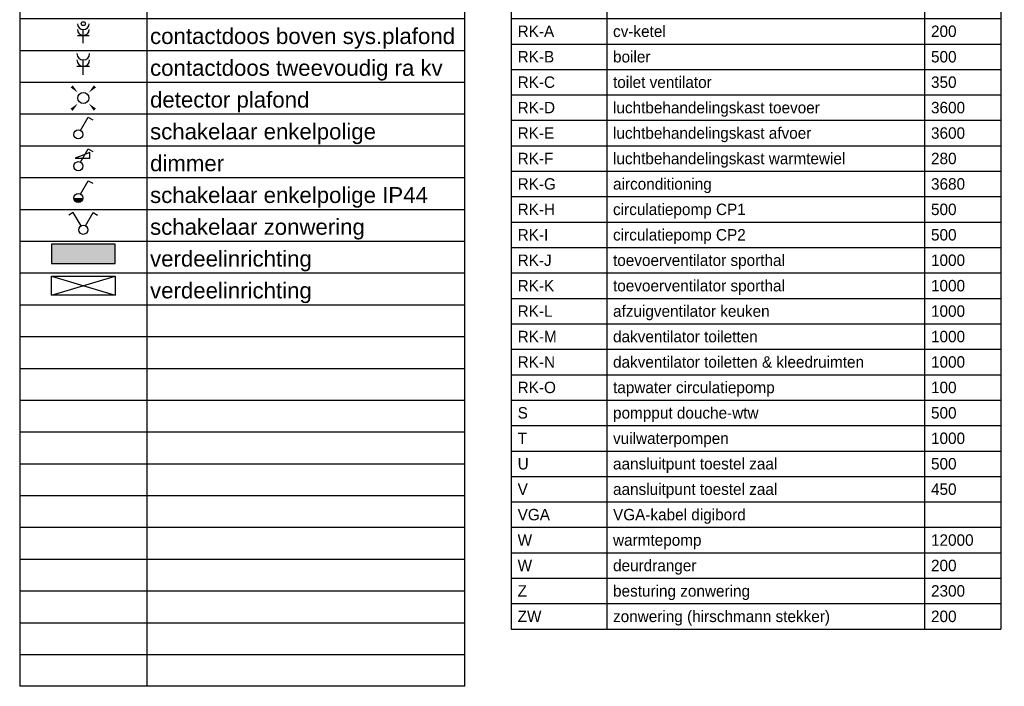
# Model space of a CAD drawing. Header units: millimetres. Extents: x -4918 to 66616, y -2793 to 36146.
# Tile 24 of 25: x 58874 to 66616, y 23904 to 29145. Entities that reach past the tile are written whole.
import ezdxf
from ezdxf.enums import TextEntityAlignment as Align

# ---------------------------------------------------------------- set-up
doc = ezdxf.new("R2010")
doc.units = ezdxf.units.MM
doc.header["$LTSCALE"] = 100
for name, color, linetype in [('00-xref-00', 7, 'Continuous'), ('EL$1----', 3, 'Continuous'), ('EL$2C---_VOUWLIJN', 7, 'Continuous'), ('EL6221--', 3, 'Continuous'), ('EL6311--', 3, 'Continuous')]:
    doc.layers.add(name, color=color, linetype=linetype)
doc.styles.add('BURO-018', font='BUROFONT.shx', dxfattribs={"height": 90})
doc.styles.add('BURO-025', font='BUROFONT.shx', dxfattribs={"height": 125})
doc.styles.add('STABICAD-012', font='ISOCP.SHX', dxfattribs={"height": 1.2})
doc.styles.get("Standard").update_dxf_attribs({"font": 'arial.ttf'})

# ---------------------------------------------------------------- blocks, each defined once
blk = doc.blocks.new('RENVOY2')
at = {"layer": 'EL6311--', "linetype": 'Continuous'}
for p, q in [((0, 5), (70, 5)), ((20, 5), (20, -200))]:
    blk.add_line(p, q, dxfattribs=at)
at = {"layer": 'EL6311--'}
for p, q in [((0, 5), (0, -200)), ((70, -200), (70, 5)), ((0, 0), (70, 0)), ((0, -5), (70, -5)), ((0, -10), (70, -10)), ((0, -15), (70, -15)), ((0, -20), (70, -20)), ((0, -25), (70, -25)), ((0, -30), (70, -30)), ((0, -35), (70, -35)), ((0, -40), (70, -40)), ((0, -45), (70, -45)), ((0, -50), (70, -50)), ((0, -55), (70, -55)), ((0, -60), (70, -60)), ((0, -65), (70, -65)), ((0, -70), (70, -70)), ((0, -75), (70, -75)), ((0, -80), (70, -80)), ((0, -85), (70, -85)), ((0, -90), (70, -90)), ((0, -95), (70, -95)), ((0, -100), (70, -100)), ((0, -105), (70, -105)), ((0, -110), (70, -110)), ((0, -115), (70, -115)), ((0, -120), (70, -120)), ((0, -125), (70, -125)), ((0, -130), (70, -130)), ((0, -135), (70, -135)), ((0, -140), (70, -140)), ((0, -145), (70, -145)), ((0, -150), (70, -150)), ((0, -155), (70, -155)), ((0, -160), (70, -160)), ((0, -165), (70, -165)), ((0, -170), (70, -170)), ((0, -175), (70, -175)), ((0, -180), (70, -180)), ((0, -185), (70, -185)), ((0, -190), (70, -190)), ((0, -195), (70, -195)), ((70, -200), (0, -200))]:
    blk.add_line(p, q, dxfattribs=at)
at = {"layer": 'EL6311--', "color": 1, "flags": 8}
for tag, p in [('TITEL', (0, 6)), ('KOLOM1', (0.5, 1)), ('KOLOM2', (20.5, 1))]:
    blk.add_attdef(tag, p, '', height=2.5, dxfattribs=at)
blk = doc.blocks.new('RENVOY2ROW')
at = {"layer": 'EL6311--', "color": 1, "flags": 8}
for p in [(0.5, 1), (20.5, 1)]:
    blk.add_attdef('TITEL', p, '', height=2.5, dxfattribs=at)
blk = doc.blocks.new('E00407')
at = {"color": 0, "linetype": 'Continuous'}
blk.add_line((-1.5, 3), (1.5, 3), dxfattribs=at)
at = {"color": 0}
blk.add_line((0, 1), (0, 4.5), dxfattribs=at)
at = {"color": 0, "linetype": 'Continuous'}
blk.add_circle((0, 6), 0.5, dxfattribs=at)
at = {"color": 0}
for centre in [(0, 6), (0, 4.5)]:
    blk.add_arc(centre, 1.5, 180, 0, dxfattribs=at)
at = {"color": 0, "linetype": 'Continuous', "style": 'BURO-018'}
for tag, p in [('PANEL', (0, 11)), ('CIRCUIT', (0, 8)), ('SUBCIRCUIT', (4.5, 8)), ('SWITCHCODE', (3.5, 5))]:
    blk.add_attdef(tag, text='', height=1.8, dxfattribs=at).set_placement(p, align=Align.MIDDLE)
at = {"color": 0, "linetype": 'Continuous', "style": 'BURO-018', "flags": 1}
blk.add_attdef('ARTICLECODE', text='', height=1.8, dxfattribs=at).set_placement((0, 0), align=Align.MIDDLE)
blk = doc.blocks.new('111304A')
at = {"color": 0, "linetype": 'Continuous'}
for p, q in [((-1.5, 3), (1.5, 3)), ((0, 1), (0, 4.5))]:
    blk.add_line(p, q, dxfattribs=at)
for centre in [(0, 6), (0, 4.5)]:
    blk.add_arc(centre, 1.5, 180, 0, dxfattribs=at)
at = {"color": 0, "linetype": 'Continuous', "style": 'BURO-018'}
for tag, p in [('PANEL', (0, 11.5)), ('CIRCUIT', (0, 8.5)), ('SUBCIRCUIT', (4.5, 8.5))]:
    blk.add_attdef(tag, text='', height=1.8, dxfattribs=at).set_placement(p, align=Align.MIDDLE)
at = {"color": 0, "linetype": 'Continuous', "style": 'BURO-018', "flags": 1}
for tag, p in [('POWERCODE', (13, 8.5)), ('ARTICLECODE', (0, 0))]:
    blk.add_attdef(tag, text='', height=1.8, dxfattribs=at).set_placement(p, align=Align.MIDDLE)
blk = doc.blocks.new('E00411')
at = {"color": 0, "linetype": 'Continuous'}
blk.add_circle((0, 0), 1.25, dxfattribs=at)
for points in [[(-2.89, 2.4), (-2.4, 2.89), (-1.24, 1.24)], [(2.4, 2.89), (2.89, 2.4), (1.24, 1.24)], [(-2.4, -2.89), (-2.89, -2.4), (-1.24, -1.24)], [(2.89, -2.4), (2.4, -2.89), (1.24, -1.24)]]:
    blk.add_solid(points, dxfattribs=at)
at = {"color": 0, "linetype": 'Continuous', "style": 'BURO-018'}
blk.add_attdef('SWITCHCODE', text='', height=1.8, dxfattribs=at).set_placement((0, 4.64), align=Align.MIDDLE)
at = {"color": 0, "linetype": 'Continuous', "style": 'BURO-018', "flags": 1}
blk.add_attdef('ARTICLECODE', text='', height=1.8, dxfattribs=at).set_placement((0, 0), align=Align.MIDDLE)
blk = doc.blocks.new('1114A1')
at = {"color": 0, "linetype": 'Continuous'}
for p, q in [((0.62, 3.33), (2.74, 7)), ((2.74, 7), (3.95, 6.3))]:
    blk.add_line(p, q, dxfattribs=at)
blk.add_circle((0, 2.25), 1.25, dxfattribs=at)
at = {"color": 0, "linetype": 'Continuous', "style": 'BURO-018'}
blk.add_attdef('SWITCHCODE', text='', height=1.8, dxfattribs=at).set_placement((3.36, 9), align=Align.MIDDLE)
at = {"color": 0, "linetype": 'Continuous', "style": 'BURO-018', "flags": 1}
blk.add_attdef('ARTICLECODE', text='', height=1.8, dxfattribs=at).set_placement((0, 0), align=Align.MIDDLE)
blk = doc.blocks.new('111408')
at = {"color": 0, "linetype": 'Continuous'}
for p, q in [((3.15, 6), (-0.85, 4.5)), ((3.15, 4.5), (3.15, 6)), ((-0.85, 4.5), (3.15, 4.5))]:
    blk.add_line(p, q, dxfattribs=at)
blk = doc.blocks.new('1114A1-TH1')
at = {"color": 0, "linetype": 'Continuous'}
for p, q in [((0.62, 3.33), (2.74, 7)), ((2.74, 7), (3.95, 6.3))]:
    blk.add_line(p, q, dxfattribs=at)
blk.add_circle((0, 2.25), 1.25, dxfattribs=at)
at = {"color": 0, "zscale": 100}
blk.add_blockref('111408', (0, 0), dxfattribs=at)
at = {"color": 0, "linetype": 'Continuous', "style": 'BURO-018'}
blk.add_attdef('SWITCHCODE', text='', height=1.8, dxfattribs=at).set_placement((3.36, 9), align=Align.MIDDLE)
at = {"color": 0, "linetype": 'Continuous', "style": 'BURO-018', "flags": 1}
blk.add_attdef('ARTICLECODE', text='', height=1.8, dxfattribs=at).set_placement((0, 0), align=Align.MIDDLE)
blk = doc.blocks.new('1114A1WD')
at = {"color": 0, "linetype": 'Continuous'}
for p, q in [((1.22, 2), (-1.22, 2)), ((1.17, 1.8), (-1.17, 1.8)), ((1.07, 1.6), (-1.07, 1.6)), ((0.92, 1.4), (-0.92, 1.4)), ((0.68, 1.2), (-0.68, 1.2))]:
    blk.add_line(p, q, dxfattribs=at)
blk = doc.blocks.new('1114A1-WD3')
at = {"color": 0, "linetype": 'Continuous'}
for p, q in [((0.62, 3.33), (2.74, 7)), ((2.74, 7), (3.95, 6.3))]:
    blk.add_line(p, q, dxfattribs=at)
blk.add_circle((0, 2.25), 1.25, dxfattribs=at)
at = {"color": 0, "zscale": 100}
blk.add_blockref('1114A1WD', (0, 0), dxfattribs=at)
at = {"color": 0, "linetype": 'Continuous', "style": 'BURO-018'}
blk.add_attdef('SWITCHCODE', text='', height=1.8, dxfattribs=at).set_placement((3.36, 9), align=Align.MIDDLE)
at = {"color": 0, "linetype": 'Continuous', "style": 'BURO-018', "flags": 1}
blk.add_attdef('ARTICLECODE', text='', height=1.8, dxfattribs=at).set_placement((0, 0), align=Align.MIDDLE)
blk = doc.blocks.new('111405')
at = {"color": 0, "linetype": 'Continuous'}
for p, q in [((-2.74, 7), (-3.95, 6.3)), ((-0.62, 3.33), (-2.74, 7)), ((0.62, 3.33), (2.74, 7)), ((2.74, 7), (3.95, 6.3))]:
    blk.add_line(p, q, dxfattribs=at)
blk.add_circle((0, 2.25), 1.25, dxfattribs=at)
at = {"color": 0, "linetype": 'Continuous', "style": 'BURO-018'}
for tag, p in [('SWITCHCODE1', (-3.42, 9)), ('SWITCHCODE2', (3.42, 9))]:
    blk.add_attdef(tag, text='', height=1.8, dxfattribs=at).set_placement(p, align=Align.MIDDLE)
at = {"color": 0, "linetype": 'Continuous', "style": 'BURO-018', "flags": 1}
blk.add_attdef('ARTICLECODE', text='', height=1.8, dxfattribs=at).set_placement((0, 0), align=Align.MIDDLE)
blk = doc.blocks.new('1116A4C')
at = {"color": 0, "linetype": 'Continuous'}
for p, q in [((-5, 4), (-5, 1)), ((5, 4), (-5, 4)), ((5, 1), (5, 4)), ((-5, 1), (5, 1))]:
    blk.add_line(p, q, dxfattribs=at)
blk.add_solid([(-5, 4), (-5, 1), (5, 4), (5, 1)], dxfattribs=at)
at = {"color": 0, "linetype": 'Continuous', "style": 'BURO-018'}
for tag, p in [('PANEL', (0, 15)), ('CIRCUIT', (0, 9)), ('SUBCIRCUIT', (4.5, 9)), ('PANELNAME', (0, 6))]:
    blk.add_attdef(tag, text='', height=1.8, dxfattribs=at).set_placement(p, align=Align.MIDDLE)
at = {"color": 0, "linetype": 'Continuous', "style": 'BURO-018', "flags": 1}
blk.add_attdef('ARTICLECODE', text='', height=1.8, dxfattribs=at).set_placement((0, 0), align=Align.MIDDLE)
at = {"layer": '00-xref-00', "color": 1, "style": 'STABICAD-012'}
blk.add_attdef('CASCADINGPANEL', text='', height=90, rotation=270, dxfattribs=at).set_placement((171.56, 611.6), align=Align.MIDDLE_CENTER)
blk = doc.blocks.new('1116A4')
at = {"color": 0, "linetype": 'Continuous'}
for p, q in [((-5, 1), (5, 4)), ((-5, 4), (5, 1)), ((-5, 4), (5, 4)), ((-5, 1), (-5, 4)), ((5, 4), (5, 1)), ((5, 1), (-5, 1))]:
    blk.add_line(p, q, dxfattribs=at)
at = {"color": 0, "linetype": 'Continuous', "style": 'BURO-018'}
for tag, p in [('PANEL', (0, 15)), ('CIRCUIT', (0, 9)), ('SUBCIRCUIT', (4.5, 9)), ('PANELNAME', (0, 6))]:
    blk.add_attdef(tag, text='', height=1.8, dxfattribs=at).set_placement(p, align=Align.MIDDLE)
at = {"color": 0, "linetype": 'Continuous', "style": 'BURO-018', "flags": 1}
blk.add_attdef('ARTICLECODE', text='', height=1.8, dxfattribs=at).set_placement((0, 0), align=Align.MIDDLE)
at = {"layer": '00-xref-00', "color": 1, "style": 'STABICAD-012'}
blk.add_attdef('CASCADINGPANEL', text='', height=90, rotation=270, dxfattribs=at).set_placement((247.21, 18.65), align=Align.MIDDLE_CENTER)
blk = doc.blocks.new('TABEL17')
at = {"color": 0, "linetype": 'Continuous'}
for p, q in [((0, 9800), (3850, 9800)), ((0, 9800), (0, 0)), ((750, 9800), (750, 0)), ((3250, 9800), (3250, 0)), ((3850, 9800), (3850, 0)), ((0, 9600), (3850, 9600)), ((0, 9400), (3850, 9400)), ((0, 9200), (3850, 9200)), ((0, 9000), (3850, 9000)), ((0, 8800), (3850, 8800)), ((0, 8600), (3850, 8600)), ((0, 8400), (3850, 8400)), ((0, 8200), (3850, 8200)), ((0, 8000), (3850, 8000)), ((0, 7800), (3850, 7800)), ((0, 7600), (3850, 7600)), ((0, 7400), (3850, 7400)), ((0, 7200), (3850, 7200)), ((0, 7000), (3850, 7000)), ((0, 6800), (3850, 6800)), ((0, 6600), (3850, 6600)), ((0, 6400), (3850, 6400)), ((0, 6200), (3850, 6200)), ((0, 6000), (3850, 6000)), ((0, 5800), (3850, 5800)), ((0, 5600), (3850, 5600)), ((0, 5400), (3850, 5400)), ((0, 5200), (3850, 5200)), ((0, 5000), (3850, 5000)), ((0, 4800), (3850, 4800)), ((0, 4600), (3850, 4600)), ((0, 4400), (3850, 4400)), ((0, 4200), (3850, 4200)), ((0, 4000), (3850, 4000)), ((0, 3800), (3850, 3800)), ((0, 3600), (3850, 3600)), ((0, 3400), (3850, 3400)), ((0, 3200), (3850, 3200)), ((0, 3000), (3850, 3000)), ((0, 2800), (3850, 2800)), ((0, 2600), (3850, 2600)), ((0, 2400), (3850, 2400)), ((0, 2200), (3850, 2200)), ((0, 2000), (3850, 2000)), ((0, 1800), (3850, 1800)), ((0, 1600), (3850, 1600)), ((0, 1400), (3850, 1400)), ((0, 1200), (3850, 1200)), ((0, 1000), (3850, 1000)), ((0, 800), (3850, 800)), ((0, 600), (3850, 600)), ((0, 400), (3850, 400)), ((0, 200), (3850, 200)), ((0, 0), (3850, 0))]:
    blk.add_line(p, q, dxfattribs=at)
at = {"layer": 'EL6221--', "color": 1}
for tag, p, height, style in [('KOPTEKST', (0, 9875), 125, 'BURO-025'), ('KOLOM_1', (50, 9655), 90, 'BURO-018'), ('KOLOM_2', (800, 9655), 90, 'BURO-018'), ('KOLOM_3', (3300, 9655), 90, 'BURO-018')]:
    blk.add_attdef(tag, p, '', height=height, dxfattribs=dict(at, style=style))
blk = doc.blocks.new('TABEL17REGEL')
at = {"layer": 'EL6221--', "color": 1, "style": 'BURO-018'}
for tag, p in [('KOLOM_1', (50, 0)), ('KOLOM_2', (800, 0)), ('KOLOM_3', (3300, 0))]:
    blk.add_attdef(tag, p, '', height=90, dxfattribs=at)

msp = doc.modelspace()

# ---------------------------------------------------------------- block references
at = {"layer": 'EL$1----', "color": 3}
for name, p, xscale, yscale in [('E00407', (59374.5, 28929), 30.76923076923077, 30.76923076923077), ('111304A', (59374.5, 28679), 33.33333333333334, 33.33333333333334), ('E00411', (59374.5, 28529), 34.58166456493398, 34.58166456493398), ('1114A1', (59335.8, 28179), 28.57142857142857, 28.57142857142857), ('1114A1-TH1', (59335.8, 27929), 28.57142857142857, 28.57142857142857), ('1114A1-WD3', (59335.8, 27679), 28.57142857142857, 28.57142857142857)]:
    msp.add_blockref(name, p, dxfattribs=dict(at, xscale=xscale, yscale=yscale))
at = {"layer": 'EL$1----', "color": 6}
for name, p, xscale, yscale in [('111405', (59374.5, 27429), 28.57142857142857, 28.57142857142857), ('1116A4', (59374.5, 26929), 50, 50)]:
    msp.add_blockref(name, p, dxfattribs=dict(at, xscale=xscale, yscale=yscale))
at = {"layer": 'EL$1----', "color": 160, "xscale": 50, "yscale": 50}
msp.add_blockref('1116A4C', (59374.5, 27179), dxfattribs=at)
at = {"layer": 'EL$2C---_VOUWLIJN', "color": 7, "xscale": 50, "yscale": 50, "zscale": 50}
msp.add_blockref('RENVOY2', (58874.5, 33904), dxfattribs=at).add_auto_attribs({'TITEL': 'Symbolenlijst', 'KOLOM1': 'Nummer', 'KOLOM2': 'Omschrijving'})
at = {"layer": 'EL6221--'}
for name, p, values in [('TABEL17', (62739.4, 24354), {'KOPTEKST': 'Vermogenslijst', 'KOLOM_1': 'Code', 'KOLOM_2': 'Omschrijving', 'KOLOM_3': 'Vermogen'}), ('TABEL17REGEL', (62739.4, 29009), {'KOLOM_1': 'RK-A                            ', 'KOLOM_2': 'cv-ketel                                                                                            ', 'KOLOM_3': '200'}), ('TABEL17REGEL', (62739.4, 28809), {'KOLOM_1': 'RK-B                            ', 'KOLOM_2': 'boiler                                                                                              ', 'KOLOM_3': '500'}), ('TABEL17REGEL', (62739.4, 28609), {'KOLOM_1': 'RK-C                            ', 'KOLOM_2': 'toilet ventilator                                                                                   ', 'KOLOM_3': '350'}), ('TABEL17REGEL', (62739.4, 28409), {'KOLOM_1': 'RK-D                            ', 'KOLOM_2': 'luchtbehandelingskast toevoer                                                                       ', 'KOLOM_3': '3600'}), ('TABEL17REGEL', (62739.4, 28209), {'KOLOM_1': 'RK-E                            ', 'KOLOM_2': 'luchtbehandelingskast afvoer                                                                        ', 'KOLOM_3': '3600'}), ('TABEL17REGEL', (62739.4, 28009), {'KOLOM_1': 'RK-F                            ', 'KOLOM_2': 'luchtbehandelingskast warmtewiel                                                                    ', 'KOLOM_3': '280'}), ('TABEL17REGEL', (62739.4, 27809), {'KOLOM_1': 'RK-G                            ', 'KOLOM_2': 'airconditioning                                                                                     ', 'KOLOM_3': '3680'}), ('TABEL17REGEL', (62739.4, 27609), {'KOLOM_1': 'RK-H                            ', 'KOLOM_2': 'circulatiepomp CP1                                                                                  ', 'KOLOM_3': '500'}), ('TABEL17REGEL', (62739.4, 27409), {'KOLOM_1': 'RK-I                            ', 'KOLOM_2': 'circulatiepomp CP2                                                                                  ', 'KOLOM_3': '500'}), ('TABEL17REGEL', (62739.4, 27209), {'KOLOM_1': 'RK-J                            ', 'KOLOM_2': 'toevoerventilator sporthal                                                                          ', 'KOLOM_3': '1000'}), ('TABEL17REGEL', (62739.4, 27009), {'KOLOM_1': 'RK-K                            ', 'KOLOM_2': 'toevoerventilator sporthal                                                                          ', 'KOLOM_3': '1000'}), ('TABEL17REGEL', (62739.4, 26809), {'KOLOM_1': 'RK-L                            ', 'KOLOM_2': 'afzuigventilator keuken                                                                             ', 'KOLOM_3': '1000'}), ('TABEL17REGEL', (62739.4, 26609), {'KOLOM_1': 'RK-M                            ', 'KOLOM_2': 'dakventilator toiletten                                                                             ', 'KOLOM_3': '1000'}), ('TABEL17REGEL', (62739.4, 26409), {'KOLOM_1': 'RK-N                            ', 'KOLOM_2': 'dakventilator toiletten & kleedruimten                                                              ', 'KOLOM_3': '1000'}), ('TABEL17REGEL', (62739.4, 26209), {'KOLOM_1': 'RK-O                            ', 'KOLOM_2': 'tapwater circulatiepomp                                                                             ', 'KOLOM_3': '100'}), ('TABEL17REGEL', (62739.4, 26009), {'KOLOM_1': 'S                               ', 'KOLOM_2': 'pompput douche-wtw                                                                                  ', 'KOLOM_3': '500'}), ('TABEL17REGEL', (62739.4, 25809), {'KOLOM_1': 'T                               ', 'KOLOM_2': 'vuilwaterpompen                                                                                     ', 'KOLOM_3': '1000'}), ('TABEL17REGEL', (62739.4, 25609), {'KOLOM_1': 'U                               ', 'KOLOM_2': 'aansluitpunt toestel zaal                                                                           ', 'KOLOM_3': '500'}), ('TABEL17REGEL', (62739.4, 25409), {'KOLOM_1': 'V                               ', 'KOLOM_2': 'aansluitpunt toestel zaal                                                                           ', 'KOLOM_3': '450'}), ('TABEL17REGEL', (62739.4, 25209), {'KOLOM_1': 'VGA                             ', 'KOLOM_2': 'VGA-kabel digibord                                                                                  '}), ('TABEL17REGEL', (62739.4, 25009), {'KOLOM_1': 'W                               ', 'KOLOM_2': 'warmtepomp                                                                                          ', 'KOLOM_3': '12000'}), ('TABEL17REGEL', (62739.4, 24809), {'KOLOM_1': 'W                               ', 'KOLOM_2': 'deurdranger                                                                                         ', 'KOLOM_3': '200'}), ('TABEL17REGEL', (62739.4, 24609), {'KOLOM_1': 'Z                               ', 'KOLOM_2': 'besturing zonwering                                                                                 ', 'KOLOM_3': '2300'}), ('TABEL17REGEL', (62739.4, 24409), {'KOLOM_1': 'ZW                              ', 'KOLOM_2': 'zonwering (hirschmann stekker)                                                                      ', 'KOLOM_3': '200'})]:
    msp.add_blockref(name, p, dxfattribs=at).add_auto_attribs(values)
at = {"layer": 'EL6311--'}
ref = msp.add_blockref('RENVOY2ROW', (58874.5, 28904), dxfattribs=dict(at, xscale=50, yscale=50))
ref.add_attrib('Kolom2', 'contactdoos boven sys.plafond', (59899.5, 28954), dxfattribs={"color": 1, "height": 125})
ref = msp.add_blockref('RENVOY2ROW', (58874.5, 28654), dxfattribs=dict(at, xscale=50, yscale=50))
ref.add_attrib('Kolom2', 'contactdoos tweevoudig ra kv', (59899.5, 28704), dxfattribs={"color": 1, "height": 125})
ref = msp.add_blockref('RENVOY2ROW', (58874.5, 28404), dxfattribs=dict(at, xscale=50, yscale=50))
ref.add_attrib('Kolom2', 'detector plafond', (59899.5, 28454), dxfattribs={"color": 1, "height": 125})
ref = msp.add_blockref('RENVOY2ROW', (58874.5, 28154), dxfattribs=dict(at, xscale=50, yscale=50))
ref.add_attrib('Kolom2', 'schakelaar enkelpolige', (59899.5, 28204), dxfattribs={"color": 1, "height": 125})
ref = msp.add_blockref('RENVOY2ROW', (58874.5, 27904), dxfattribs=dict(at, xscale=50, yscale=50))
ref.add_attrib('Kolom2', 'dimmer', (59899.5, 27954), dxfattribs={"color": 1, "height": 125})
ref = msp.add_blockref('RENVOY2ROW', (58874.5, 27654), dxfattribs=dict(at, xscale=50, yscale=50))
ref.add_attrib('Kolom2', 'schakelaar enkelpolige IP44', (59899.5, 27704), dxfattribs={"color": 1, "height": 125})
ref = msp.add_blockref('RENVOY2ROW', (58874.5, 27404), dxfattribs=dict(at, xscale=50, yscale=50))
ref.add_attrib('Kolom2', 'schakelaar zonwering', (59899.5, 27454), dxfattribs={"color": 1, "height": 125})
ref = msp.add_blockref('RENVOY2ROW', (58874.5, 27154), dxfattribs=dict(at, xscale=50, yscale=50))
ref.add_attrib('Kolom2', 'verdeelinrichting', (59899.5, 27204), dxfattribs={"color": 1, "height": 125})
ref = msp.add_blockref('RENVOY2ROW', (58874.5, 26904), dxfattribs=dict(at, xscale=50, yscale=50))
ref.add_attrib('Kolom2', 'verdeelinrichting', (59899.5, 26954), dxfattribs={"color": 1, "height": 125})

doc.saveas('drawing.dxf')
